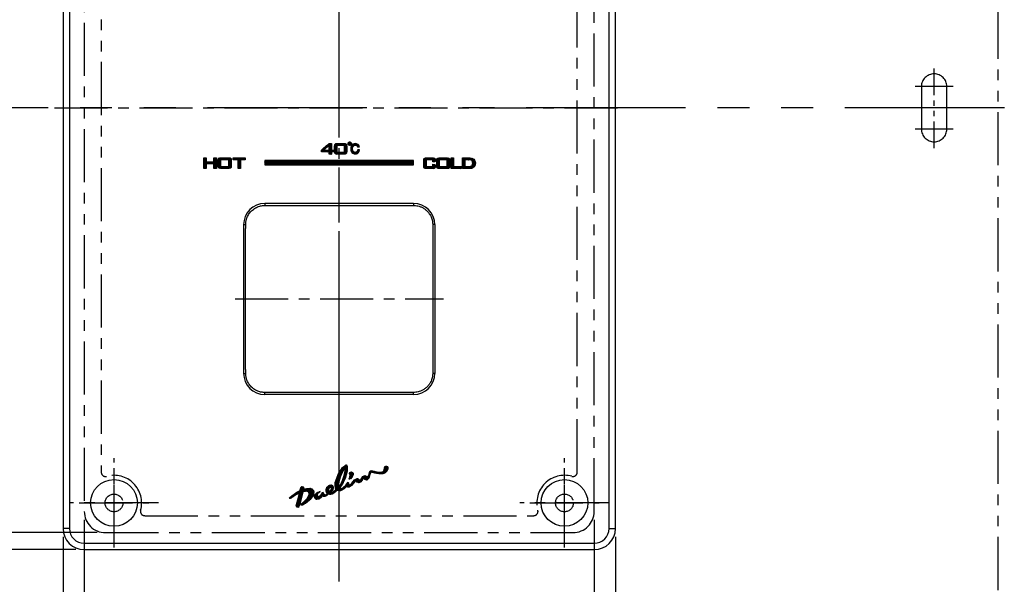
# Model space of a CAD drawing. Extents: x -4929 to -4335, y 1621 to 2041.
# Tile 3 of 8: x -4808 to -4692, y 1740 to 1807. Entities that reach past the tile are written whole.
import ezdxf

# ---------------------------------------------------------------- set-up
doc = ezdxf.new("R2010")
doc.units = 0
doc.header["$LTSCALE"] = 5
doc.header["$MEASUREMENT"] = 0
doc.linetypes.add('CENTER', pattern=[2, 1.25, -0.25, 0.25, -0.25])
doc.linetypes.add('PHANTOM', pattern=[2.5, 1.25, -0.25, 0.25, -0.25, 0.25, -0.25])
doc.layers.get('0').update_dxf_attribs({"color": 2, "linetype": 'CONTINUOUS'})
for name, color, linetype in [('CL', 1, 'CENTER'), ('D', 2, 'CONTINUOUS'), ('PH', 3, 'PHANTOM')]:
    doc.layers.add(name, color=color, linetype=linetype)
pattern_1 = [(45, (-6756.59423, 1791.323847), (-0.0220970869, 0.0220970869), []), (135, (-6756.59423, 1791.323847), (-0.0220970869, -0.0220970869), [])]

# ---------------------------------------------------------------- blocks, each defined once
blk = doc.blocks.new('A$C68261A34')
at = {"layer": 'D'}
for p, q in [((-30, -48.5), (-30, -93.95)), ((30, -48.5), (30, -93.95)), ((-28.5, -50), (-88.79, -50)), ((-32.5, -50.5), (-32.5, -106.3)), ((32.5, -50.5), (32.5, -106.3)), ((-31, -52), (-98.69, -52))]:
    blk.add_line(p, q, dxfattribs=at)
at = {"layer": 'PH', "ltscale": 3}
for p, q in [((0, -78.26), (0, 78.26)), ((78.26, 0), (-79.37, 0))]:
    blk.add_line(p, q, dxfattribs=at)
at = {"layer": 'PH'}
for p, q in [((77.5, 74.5), (77.5, -74.5)), ((-30, 47.5), (-30, -47.5)), ((30, -47.5), (30, 47.5)), ((-28, 42.89), (-28, -42.89)), ((28, -42.89), (28, 42.89)), ((72.25, 2.5), (67.75, 2.5)), ((68.5, 2.5), (68.5, -2.5)), ((71.5, -2.5), (71.5, 2.5)), ((72.25, -2.5), (67.75, -2.5)), ((-26.5, -51.75), (-26.5, -41.25)), ((26.5, -51.75), (26.5, -41.25)), ((-21.25, -46.5), (-31.75, -46.5)), ((31.75, -46.5), (21.25, -46.5)), ((-22.89, -48), (22.89, -48)), ((-27.5, -50), (27.5, -50))]:
    blk.add_line(p, q, dxfattribs=at)
at = {"layer": 'PH', "ltscale": 0.5}
blk.add_line((70, -4.75), (70, 4.75), dxfattribs=at)
at = {"layer": 'PH'}
for centre in [(-26.5, -46.5), (26.5, -46.5)]:
    blk.add_circle(centre, 1.05, dxfattribs=at)
for centre, radius, start, end in [((70, 2.5), 1.5, 0, 180), ((70, -2.5), 1.5, 180, 0), ((-27.5, -42.89), 0.5, 180, 285.466), ((-26.5, -46.5), 3.25, 344.534, 105.466), ((26.5, -46.5), 3.25, 74.534, 195.466), ((27.5, -42.89), 0.5, 254.534, 0), ((-22.89, -47.5), 0.5, 164.534, 270), ((22.89, -47.5), 0.5, 270, 15.466), ((-27.5, -47.5), 2.5, 180, 270), ((27.5, -47.5), 2.5, 270, 0)]:
    blk.add_arc(centre, radius, start, end, dxfattribs=at)

msp = doc.modelspace()

# ---------------------------------------------------------------- hatches: boundary and pattern name
at = {"layer": 'D', "ltscale": 0.6}
h = msp.add_hatch(dxfattribs=at)
h.set_pattern_fill('ANSI37', color=256, scale=0.25, style=0)
h.set_pattern_definition(pattern_1)
h.paths.add_polyline_path([(-4770.43, 1790.97), (-4769.54, 1790.97), (-4769.54, 1791.78), (-4770.43, 1791.78)], flags=16)
h.paths.add_polyline_path([(-4771.33, 1791.23), (-4771.33, 1791.78), (-4772, 1791.23)], flags=17)
h.paths.add_polyline_path([(-4768.91, 1792.09), (-4768.86, 1792.08), (-4768.82, 1792.04), (-4768.81, 1791.99), (-4768.82, 1791.94), (-4768.86, 1791.9), (-4768.91, 1791.89), (-4768.96, 1791.9), (-4769, 1791.94), (-4769.01, 1791.99), (-4769, 1792.04), (-4768.96, 1792.08)], flags=16)
h.paths.add_polyline_path([(-4768.91, 1792.19), (-4768.81, 1792.16), (-4768.74, 1792.09), (-4768.71, 1791.99), (-4768.74, 1791.89), (-4768.81, 1791.82), (-4768.91, 1791.79), (-4769.01, 1791.82), (-4769.08, 1791.89), (-4769.11, 1791.99), (-4769.08, 1792.09), (-4769.01, 1792.16)])
h.paths.add_polyline_path([(-4770.69, 1791.7), (-4770.68, 1791.8), (-4770.66, 1791.88), (-4770.63, 1791.93), (-4770.58, 1791.97), (-4770.5, 1791.99), (-4770.41, 1791.99), (-4769.56, 1791.99), (-4769.46, 1791.99), (-4769.38, 1791.97), (-4769.33, 1791.93), (-4769.3, 1791.88), (-4769.28, 1791.8), (-4769.27, 1791.7), (-4769.27, 1791.04), (-4769.28, 1790.94), (-4769.3, 1790.86), (-4769.33, 1790.81), (-4769.38, 1790.77), (-4769.46, 1790.75), (-4769.56, 1790.74), (-4770.41, 1790.74), (-4770.5, 1790.75), (-4770.58, 1790.77), (-4770.63, 1790.81), (-4770.66, 1790.86), (-4770.68, 1790.94), (-4770.69, 1791.04)])
h.paths.add_polyline_path([(-4771.33, 1790.74), (-4771.33, 1791.03), (-4772.25, 1791.03), (-4772.25, 1791.23), (-4771.34, 1791.99), (-4771.07, 1791.99), (-4771.07, 1791.23), (-4770.77, 1791.23), (-4770.77, 1791.03), (-4771.07, 1791.03), (-4771.07, 1790.74)])
h.paths.add_polyline_path([(-4767.97, 1791.24), (-4767.99, 1791.17), (-4768.01, 1791.1), (-4768.06, 1791.04), (-4768.11, 1790.99), (-4768.18, 1790.96), (-4768.25, 1790.95), (-4768.36, 1790.96), (-4768.44, 1791.01), (-4768.51, 1791.08), (-4768.56, 1791.17), (-4768.59, 1791.27), (-4768.6, 1791.38), (-4768.59, 1791.48), (-4768.56, 1791.58), (-4768.51, 1791.67), (-4768.44, 1791.74), (-4768.36, 1791.79), (-4768.25, 1791.8), (-4768.18, 1791.8), (-4768.12, 1791.78), (-4768.07, 1791.74), (-4768.02, 1791.7), (-4767.99, 1791.64), (-4767.97, 1791.58), (-4767.78, 1791.59), (-4767.8, 1791.69), (-4767.85, 1791.79), (-4767.93, 1791.87), (-4768.02, 1791.93), (-4768.13, 1791.97), (-4768.25, 1791.98), (-4768.41, 1791.96), (-4768.54, 1791.9), (-4768.65, 1791.8), (-4768.73, 1791.68), (-4768.78, 1791.53), (-4768.8, 1791.38), (-4768.78, 1791.22), (-4768.73, 1791.08), (-4768.65, 1790.95), (-4768.54, 1790.85), (-4768.41, 1790.79), (-4768.25, 1790.77), (-4768.13, 1790.79), (-4768.01, 1790.83), (-4767.92, 1790.91), (-4767.84, 1791), (-4767.8, 1791.11), (-4767.78, 1791.24)])
h = msp.add_hatch(dxfattribs=at)
h.set_pattern_fill('ANSI37', color=256, scale=0.25, style=0)
h.set_pattern_definition([(45, (-6756.038477, 1791.323847), (-0.0220970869, 0.0220970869), []), (135, (-6756.038477, 1791.323847), (-0.0220970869, -0.0220970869), [])])
h.paths.add_polyline_path([(-4784.1, 1789.3), (-4783.14, 1789.3), (-4783.14, 1790.09), (-4784.1, 1790.09)], flags=16)
h.paths.add_polyline_path([(-4781.77, 1790.09), (-4781.77, 1789.07), (-4782.06, 1789.07), (-4782.06, 1790.09), (-4782.64, 1790.09), (-4782.64, 1790.32), (-4781.2, 1790.32), (-4781.2, 1790.09)])
h.paths.add_polyline_path([(-4784.39, 1790.02), (-4784.38, 1790.12), (-4784.36, 1790.2), (-4784.32, 1790.26), (-4784.27, 1790.29), (-4784.19, 1790.31), (-4784.08, 1790.32), (-4783.16, 1790.32), (-4783.05, 1790.31), (-4782.97, 1790.29), (-4782.91, 1790.26), (-4782.88, 1790.2), (-4782.86, 1790.12), (-4782.85, 1790.02), (-4782.85, 1789.36), (-4782.86, 1789.26), (-4782.88, 1789.18), (-4782.91, 1789.13), (-4782.97, 1789.1), (-4783.05, 1789.08), (-4783.16, 1789.07), (-4784.08, 1789.07), (-4784.19, 1789.08), (-4784.27, 1789.1), (-4784.32, 1789.13), (-4784.36, 1789.18), (-4784.38, 1789.26), (-4784.39, 1789.36)])
h.paths.add_polyline_path([(-4786.09, 1789.07), (-4786.09, 1790.32), (-4785.79, 1790.32), (-4785.79, 1789.83), (-4784.89, 1789.83), (-4784.89, 1790.32), (-4784.59, 1790.32), (-4784.59, 1789.07), (-4784.89, 1789.07), (-4784.89, 1789.61), (-4785.79, 1789.61), (-4785.79, 1789.07)])
h = msp.add_hatch(dxfattribs=at)
h.set_pattern_fill('ANSI37', color=256, scale=0.75, style=0)
h.set_pattern_definition([(45, (-6756.59423, 1791.32385), (-0.0662912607, 0.0662912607), []), (135, (-6756.59423, 1791.32385), (-0.0662912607, -0.0662912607), [])])
h.paths.add_polyline_path([(-4778.91, 1789.48), (-4761.41, 1789.48), (-4761.41, 1789.98), (-4778.91, 1789.98)])
h = msp.add_hatch(dxfattribs=at)
h.set_pattern_fill('ANSI37', color=256, scale=0.25, style=0)
h.set_pattern_definition([(45, (-6757.794722, 1791.323847), (-0.0220970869, 0.0220970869), []), (135, (-6757.794722, 1791.323847), (-0.0220970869, -0.0220970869), [])])
h.paths.add_polyline_path([(-4758.38, 1789.28), (-4757.43, 1789.28), (-4757.43, 1790.08), (-4758.38, 1790.08)], flags=16)
h.paths.add_polyline_path([(-4755.65, 1789.05), (-4755.65, 1790.3), (-4754.85, 1790.3), (-4754.64, 1790.28), (-4754.46, 1790.23), (-4754.32, 1790.14), (-4754.22, 1790.02), (-4754.15, 1789.86), (-4754.13, 1789.68), (-4754.14, 1789.57), (-4754.17, 1789.46), (-4754.21, 1789.37), (-4754.26, 1789.28), (-4754.33, 1789.21), (-4754.41, 1789.15), (-4754.47, 1789.12), (-4754.54, 1789.09), (-4754.61, 1789.07), (-4754.7, 1789.06), (-4754.8, 1789.05), (-4754.92, 1789.05)])
h.paths.add_polyline_path([(-4755.36, 1789.28), (-4754.99, 1789.28), (-4754.8, 1789.29), (-4754.66, 1789.33), (-4754.56, 1789.38), (-4754.49, 1789.45), (-4754.45, 1789.56), (-4754.43, 1789.69), (-4754.45, 1789.8), (-4754.48, 1789.9), (-4754.54, 1789.98), (-4754.62, 1790.03), (-4754.72, 1790.06), (-4754.85, 1790.08), (-4755.36, 1790.08)], flags=16)
h.paths.add_polyline_path([(-4756.99, 1789.05), (-4756.99, 1790.3), (-4756.7, 1790.3), (-4756.7, 1789.28), (-4755.76, 1789.28), (-4755.76, 1789.05)])
h.paths.add_polyline_path([(-4758.68, 1790), (-4758.67, 1790.1), (-4758.65, 1790.18), (-4758.61, 1790.24), (-4758.56, 1790.27), (-4758.47, 1790.29), (-4758.37, 1790.3), (-4757.45, 1790.3), (-4757.34, 1790.29), (-4757.26, 1790.27), (-4757.2, 1790.24), (-4757.16, 1790.18), (-4757.14, 1790.1), (-4757.14, 1790), (-4757.14, 1789.34), (-4757.14, 1789.24), (-4757.16, 1789.16), (-4757.2, 1789.11), (-4757.26, 1789.08), (-4757.34, 1789.06), (-4757.45, 1789.05), (-4758.37, 1789.05), (-4758.47, 1789.06), (-4758.56, 1789.08), (-4758.61, 1789.11), (-4758.65, 1789.16), (-4758.67, 1789.24), (-4758.68, 1789.34)])
h.paths.add_polyline_path([(-4759.13, 1790.08), (-4759.91, 1790.08), (-4759.91, 1789.28), (-4759.13, 1789.28), (-4759.13, 1789.55), (-4758.84, 1789.49), (-4758.84, 1789.34), (-4758.85, 1789.24), (-4758.87, 1789.16), (-4758.9, 1789.11), (-4758.96, 1789.08), (-4759.04, 1789.06), (-4759.15, 1789.05), (-4759.9, 1789.05), (-4760, 1789.06), (-4760.09, 1789.08), (-4760.14, 1789.11), (-4760.18, 1789.16), (-4760.2, 1789.24), (-4760.21, 1789.34), (-4760.21, 1790), (-4760.2, 1790.1), (-4760.18, 1790.18), (-4760.14, 1790.24), (-4760.09, 1790.27), (-4760, 1790.29), (-4759.9, 1790.3), (-4759.15, 1790.3), (-4759.04, 1790.29), (-4758.96, 1790.27), (-4758.9, 1790.24), (-4758.87, 1790.18), (-4758.85, 1790.1), (-4758.84, 1790), (-4758.84, 1789.88), (-4759.13, 1789.84)])
h = msp.add_hatch(dxfattribs=at)
h.set_pattern_fill('ANSI37', color=256, scale=0.25, style=0)
h.set_pattern_definition(pattern_1)
h.paths.add_polyline_path([(-4768.7, 1753.34), (-4768.59, 1753.29), (-4768.52, 1753.19), (-4768.5, 1753.02), (-4768.62, 1752.77), (-4768.83, 1752.54), (-4768.99, 1752.48), (-4768.99, 1752.57), (-4768.91, 1752.75), (-4768.88, 1752.99), (-4768.9, 1753.05), (-4768.93, 1753.12), (-4768.94, 1753.18), (-4768.9, 1753.28), (-4768.81, 1753.33)], flags=17)
h.paths.add_polyline_path([(-4769.5, 1753.71), (-4769.48, 1753.55), (-4769.54, 1753.17), (-4769.68, 1752.66), (-4769.86, 1752.16), (-4770.04, 1751.81), (-4770.17, 1751.69), (-4770.21, 1751.85), (-4770.16, 1752.23), (-4770.01, 1752.76), (-4769.81, 1753.26), (-4769.62, 1753.59)], flags=16)
h.paths.add_polyline_path([(-4771.15, 1751.56), (-4771.1, 1751.54), (-4771.08, 1751.48), (-4771.08, 1751.38), (-4771.13, 1751.25), (-4771.23, 1751.12), (-4771.31, 1751.07), (-4771.37, 1751.1), (-4771.4, 1751.17), (-4771.38, 1751.3), (-4771.32, 1751.45), (-4771.23, 1751.54)], flags=16)
h.paths.add_polyline_path([(-4772.47, 1751.02), (-4772.38, 1751.03), (-4772.39, 1751.03), (-4772.47, 1750.99), (-4772.65, 1750.84), (-4772.76, 1750.64), (-4772.76, 1750.49), (-4772.75, 1750.46), (-4772.72, 1750.44), (-4772.67, 1750.43), (-4772.45, 1750.52), (-4772.25, 1750.73), (-4772.1, 1750.96), (-4772.05, 1750.86), (-4771.93, 1750.72), (-4771.77, 1750.64), (-4771.66, 1750.67), (-4771.6, 1750.76), (-4771.56, 1750.83), (-4771.64, 1750.93), (-4771.69, 1751.1), (-4771.7, 1751.27), (-4771.66, 1751.41), (-4771.6, 1751.54), (-4771.51, 1751.65), (-4771.39, 1751.74), (-4771.24, 1751.8), (-4771.08, 1751.81), (-4770.94, 1751.74), (-4770.87, 1751.61), (-4770.87, 1751.44), (-4770.92, 1751.28), (-4771, 1751.15), (-4771.13, 1750.99), (-4770.9, 1751.01), (-4770.69, 1751.13), (-4770.53, 1751.28), (-4770.6, 1751.47), (-4770.64, 1751.74), (-4770.61, 1752.11), (-4770.28, 1753.05), (-4769.78, 1753.87), (-4769.35, 1754.19), (-4769.21, 1753.97), (-4769.23, 1753.42), (-4769.46, 1752.58), (-4769.68, 1752.09), (-4769.92, 1751.7), (-4770.1, 1751.47), (-4769.78, 1751.41), (-4769.38, 1751.78), (-4769.11, 1752.13), (-4769.07, 1752.02), (-4769.02, 1751.88), (-4768.9, 1751.8), (-4768.68, 1752.01), (-4768.35, 1752.41), (-4768.01, 1752.58), (-4767.87, 1752.51), (-4767.8, 1752.42), (-4767.71, 1752.37), (-4767.57, 1752.51), (-4767.37, 1752.79), (-4767.15, 1752.92), (-4767.04, 1752.87), (-4766.93, 1752.81), (-4766.77, 1752.77), (-4766.66, 1752.94), (-4766.59, 1753.28), (-4766.5, 1753.49), (-4766.3, 1753.48), (-4766.06, 1753.42), (-4765.79, 1753.35), (-4765.61, 1753.32), (-4765.43, 1753.31), (-4765.28, 1753.3), (-4765.11, 1753.33), (-4764.94, 1753.43), (-4764.86, 1753.6), (-4764.83, 1753.84), (-4764.77, 1753.99), (-4764.63, 1754.03), (-4764.52, 1753.99), (-4764.44, 1753.87), (-4764.43, 1753.68), (-4764.53, 1753.43), (-4764.69, 1753.28), (-4764.83, 1753.2), (-4765.01, 1753.14), (-4765.23, 1753.13), (-4765.48, 1753.14), (-4765.86, 1753.2), (-4766.2, 1753.28), (-4766.43, 1753.31), (-4766.56, 1753.05), (-4766.67, 1752.6), (-4766.89, 1752.38), (-4767.09, 1752.46), (-4767.18, 1752.57), (-4767.27, 1752.62), (-4767.4, 1752.47), (-4767.6, 1752.2), (-4767.83, 1752.06), (-4768.02, 1752.16), (-4768.14, 1752.28), (-4768.25, 1752.28), (-4768.47, 1752.03), (-4768.72, 1751.75), (-4768.97, 1751.57), (-4769.13, 1751.55), (-4769.22, 1751.61), (-4769.26, 1751.66), (-4769.56, 1751.35), (-4770.01, 1751.11), (-4770.42, 1751.17), (-4770.59, 1750.99), (-4770.79, 1750.85), (-4770.99, 1750.75), (-4771.15, 1750.71), (-4771.3, 1750.71), (-4771.44, 1750.74), (-4771.56, 1750.62), (-4771.74, 1750.49), (-4771.92, 1750.44), (-4772.03, 1750.48), (-4772.12, 1750.52), (-4772.17, 1750.55), (-4772.32, 1750.32), (-4772.55, 1750.15), (-4772.81, 1750.12), (-4773, 1750.22), (-4773.06, 1750.38), (-4773.06, 1750.52), (-4772.95, 1750.74), (-4772.73, 1750.93)])
h.paths.add_polyline_path([(-4774.74, 1751.17), (-4774.73, 1751.23), (-4774.7, 1751.36), (-4774.67, 1751.49), (-4774.66, 1751.52), (-4774.64, 1751.57), (-4774.6, 1751.6), (-4774.51, 1751.61), (-4774.42, 1751.59), (-4774.36, 1751.57), (-4774.34, 1751.51), (-4774.36, 1751.4), (-4774.38, 1751.3), (-4774.09, 1751.37), (-4773.81, 1751.41), (-4773.57, 1751.42), (-4773.32, 1751.33), (-4773.19, 1751.16), (-4773.14, 1750.97), (-4773.16, 1750.79), (-4773.22, 1750.61), (-4773.33, 1750.41), (-4773.57, 1750.11), (-4773.98, 1749.74), (-4774.48, 1749.44), (-4774.61, 1749.43), (-4774.65, 1749.49), (-4774.58, 1749.6), (-4774.23, 1749.89), (-4773.88, 1750.27), (-4773.69, 1750.68), (-4773.69, 1750.84), (-4773.78, 1751), (-4774, 1751.07), (-4774.15, 1751.06), (-4774.28, 1751.04), (-4774.44, 1751.01), (-4774.55, 1750.51), (-4774.76, 1749.71), (-4774.89, 1749.27), (-4774.93, 1749.22), (-4774.99, 1749.2), (-4775.06, 1749.19), (-4775.13, 1749.21), (-4775.19, 1749.26), (-4775.21, 1749.34), (-4775.1, 1749.78), (-4774.9, 1750.51), (-4774.82, 1750.89), (-4775.36, 1750.57), (-4775.76, 1750.29), (-4775.97, 1750.22), (-4775.99, 1750.28), (-4775.91, 1750.38), (-4775.72, 1750.54), (-4775.44, 1750.74), (-4775.13, 1750.96)])

# ---------------------------------------------------------------- linework, layer by layer
at = {"color": 7, "linetype": 'Continuous'}
for p, q in [((-4802.65, 1846.7), (-4802.65, 1746.7)), ((-4801.9, 1846.7), (-4801.9, 1746.7)), ((-4738.4, 1746.7), (-4738.4, 1846.7)), ((-4737.65, 1746.7), (-4737.65, 1846.7)), ((-4761.4, 1784.95), (-4778.9, 1784.95)), ((-4778.9, 1784.95), (-4778.9, 1784.71)), ((-4761.4, 1784.95), (-4761.4, 1784.71)), ((-4781.4, 1782.45), (-4781.15, 1782.45)), ((-4781.4, 1782.45), (-4781.4, 1764.95)), ((-4758.9, 1782.45), (-4759.15, 1782.45)), ((-4758.9, 1782.45), (-4758.9, 1764.95)), ((-4781.4, 1764.95), (-4781.15, 1764.95)), ((-4758.9, 1764.95), (-4759.15, 1764.95)), ((-4778.9, 1762.45), (-4778.9, 1762.7)), ((-4761.4, 1762.45), (-4778.9, 1762.45)), ((-4761.4, 1762.45), (-4761.4, 1762.7)), ((-4801.9, 1746.7), (-4802.65, 1746.7)), ((-4738.4, 1746.7), (-4737.65, 1746.7)), ((-4800.15, 1744.95), (-4800.15, 1744.2)), ((-4800.15, 1744.95), (-4740.15, 1744.95)), ((-4740.15, 1744.95), (-4740.15, 1744.2)), ((-4800.15, 1744.2), (-4740.15, 1744.2))]:
    msp.add_line(p, q, dxfattribs=at)
for centre in [(-4796.65, 1749.7), (-4743.65, 1749.7)]:
    msp.add_circle(centre, 2.75, dxfattribs=at)
for centre, radius, start, end in [((-4778.9, 1782.45), 2.5, 90, 180), ((-4761.4, 1782.45), 2.5, 360, 90), ((-4778.9, 1764.95), 2.5, 180, 270), ((-4761.4, 1764.95), 2.5, 270, 360), ((-4800.15, 1746.7), 2.5, 180, 270), ((-4800.15, 1746.7), 1.75, 180, 270), ((-4740.15, 1746.7), 1.75, 270, 0), ((-4740.15, 1746.7), 2.5, 270, 0)]:
    msp.add_arc(centre, radius, start, end, dxfattribs=at)
for points in [[(-4781.15, 1782.45), (-4781.15, 1782.58), (-4781.14, 1782.72), (-4781.11, 1782.88), (-4781.08, 1783.05), (-4781.02, 1783.23), (-4780.93, 1783.42), (-4780.82, 1783.63), (-4780.67, 1783.85), (-4780.48, 1784.06), (-4780.25, 1784.25), (-4780.01, 1784.42), (-4779.75, 1784.54), (-4779.51, 1784.62), (-4779.29, 1784.67), (-4779.09, 1784.7), (-4778.9, 1784.71)], [(-4778.9, 1784.71), (-4778.69, 1784.71), (-4778.49, 1784.71), (-4778.3, 1784.71), (-4778.1, 1784.71), (-4777.89, 1784.71), (-4777.65, 1784.71), (-4777.4, 1784.71), (-4777.11, 1784.71), (-4776.81, 1784.71), (-4776.47, 1784.71), (-4776.1, 1784.71), (-4775.7, 1784.71), (-4775.33, 1784.71), (-4774.99, 1784.71), (-4774.7, 1784.71), (-4774.43, 1784.71), (-4774.2, 1784.71), (-4773.97, 1784.71), (-4773.73, 1784.71), (-4773.46, 1784.71), (-4773.16, 1784.71), (-4772.83, 1784.71), (-4772.48, 1784.71), (-4772.15, 1784.71), (-4771.84, 1784.71), (-4771.56, 1784.71), (-4771.32, 1784.71), (-4771.1, 1784.71), (-4770.91, 1784.71), (-4770.74, 1784.71), (-4770.58, 1784.71), (-4770.43, 1784.71), (-4770.29, 1784.71), (-4770.15, 1784.71)], [(-4770.15, 1784.71), (-4769.95, 1784.71), (-4769.73, 1784.71), (-4769.49, 1784.71), (-4769.23, 1784.71), (-4768.95, 1784.71), (-4768.65, 1784.71), (-4768.31, 1784.71), (-4767.95, 1784.71), (-4767.55, 1784.71), (-4767.11, 1784.71), (-4766.63, 1784.71), (-4766.1, 1784.71), (-4765.52, 1784.71), (-4764.9, 1784.71), (-4764.27, 1784.71), (-4763.68, 1784.71), (-4763.15, 1784.71), (-4762.67, 1784.71), (-4762.25, 1784.71), (-4761.84, 1784.71), (-4761.4, 1784.71)], [(-4761.4, 1784.71), (-4761.16, 1784.69), (-4760.89, 1784.65), (-4760.6, 1784.56), (-4760.29, 1784.41), (-4759.98, 1784.2), (-4759.71, 1783.94), (-4759.5, 1783.66), (-4759.35, 1783.38), (-4759.25, 1783.12), (-4759.19, 1782.88), (-4759.16, 1782.66), (-4759.15, 1782.45)], [(-4781.15, 1764.95), (-4781.15, 1765.03), (-4781.15, 1765.12), (-4781.15, 1765.21), (-4781.15, 1765.31), (-4781.16, 1765.42), (-4781.16, 1765.53), (-4781.16, 1765.66), (-4781.16, 1765.81), (-4781.16, 1765.96), (-4781.16, 1766.14), (-4781.16, 1766.33), (-4781.16, 1766.55), (-4781.16, 1766.8), (-4781.16, 1767.09), (-4781.16, 1767.4), (-4781.16, 1767.74), (-4781.16, 1768.11), (-4781.16, 1768.51), (-4781.16, 1768.95), (-4781.16, 1769.43), (-4781.16, 1769.92), (-4781.16, 1770.35), (-4781.16, 1770.73), (-4781.16, 1771.06), (-4781.16, 1771.37), (-4781.16, 1771.64), (-4781.16, 1771.9), (-4781.16, 1772.15), (-4781.16, 1772.39), (-4781.16, 1772.63), (-4781.16, 1772.86), (-4781.16, 1773.06), (-4781.16, 1773.24), (-4781.16, 1773.39), (-4781.16, 1773.53), (-4781.16, 1773.66), (-4781.16, 1773.79), (-4781.16, 1773.93), (-4781.16, 1774.07), (-4781.16, 1774.24), (-4781.16, 1774.42), (-4781.16, 1774.63), (-4781.16, 1774.87), (-4781.16, 1775.11), (-4781.16, 1775.35), (-4781.16, 1775.6), (-4781.16, 1775.86), (-4781.16, 1776.14), (-4781.16, 1776.45), (-4781.16, 1776.79), (-4781.16, 1777.16), (-4781.16, 1777.57), (-4781.16, 1778.03), (-4781.16, 1778.52), (-4781.16, 1779.01), (-4781.16, 1779.45), (-4781.16, 1779.84), (-4781.16, 1780.19), (-4781.16, 1780.49), (-4781.16, 1780.77), (-4781.16, 1781.01), (-4781.16, 1781.23), (-4781.16, 1781.41), (-4781.16, 1781.58), (-4781.16, 1781.73), (-4781.16, 1781.87), (-4781.16, 1781.99), (-4781.15, 1782.1), (-4781.15, 1782.2), (-4781.15, 1782.29), (-4781.15, 1782.38), (-4781.15, 1782.45)], [(-4759.15, 1782.45), (-4759.15, 1781.97), (-4759.15, 1781.43), (-4759.15, 1780.82), (-4759.15, 1780.15), (-4759.15, 1779.5), (-4759.15, 1778.89), (-4759.15, 1778.36), (-4759.15, 1777.88), (-4759.15, 1777.46), (-4759.15, 1777.07), (-4759.15, 1776.72), (-4759.15, 1776.41), (-4759.15, 1776.12), (-4759.15, 1775.86), (-4759.15, 1775.62), (-4759.15, 1775.38), (-4759.15, 1775.14), (-4759.15, 1774.91), (-4759.15, 1774.67), (-4759.15, 1774.46), (-4759.15, 1774.26), (-4759.15, 1774.09), (-4759.15, 1773.95), (-4759.15, 1773.81), (-4759.15, 1773.68), (-4759.15, 1773.55), (-4759.15, 1773.41), (-4759.15, 1773.25), (-4759.15, 1773.08), (-4759.15, 1772.87), (-4759.15, 1772.65), (-4759.15, 1772.42), (-4759.15, 1772.18), (-4759.15, 1771.94), (-4759.15, 1771.71), (-4759.15, 1771.46), (-4759.15, 1771.19), (-4759.15, 1770.9), (-4759.15, 1770.58), (-4759.15, 1770.23), (-4759.15, 1769.85), (-4759.15, 1769.44), (-4759.15, 1768.99), (-4759.15, 1768.5), (-4759.15, 1767.95), (-4759.15, 1767.35), (-4759.15, 1766.68), (-4759.15, 1766.03), (-4759.15, 1765.46), (-4759.15, 1764.95)], [(-4778.9, 1762.7), (-4779.09, 1762.71), (-4779.29, 1762.73), (-4779.5, 1762.78), (-4779.74, 1762.86), (-4779.99, 1762.98), (-4780.24, 1763.14), (-4780.47, 1763.33), (-4780.66, 1763.55), (-4780.82, 1763.77), (-4780.93, 1763.98), (-4781.02, 1764.17), (-4781.07, 1764.36), (-4781.11, 1764.53), (-4781.14, 1764.69), (-4781.15, 1764.83), (-4781.15, 1764.95)], [(-4759.15, 1764.95), (-4759.16, 1764.75), (-4759.19, 1764.53), (-4759.25, 1764.3), (-4759.34, 1764.04), (-4759.48, 1763.77), (-4759.68, 1763.5), (-4759.95, 1763.23), (-4760.26, 1763.01), (-4760.58, 1762.86), (-4760.88, 1762.76), (-4761.15, 1762.72), (-4761.4, 1762.7)], [(-4770.15, 1762.7), (-4770.29, 1762.7), (-4770.43, 1762.7), (-4770.58, 1762.7), (-4770.74, 1762.7), (-4770.92, 1762.7), (-4771.11, 1762.7), (-4771.32, 1762.7), (-4771.54, 1762.7), (-4771.79, 1762.7), (-4772.06, 1762.7), (-4772.36, 1762.7), (-4772.68, 1762.7), (-4773.02, 1762.7), (-4773.35, 1762.7), (-4773.64, 1762.7), (-4773.89, 1762.7), (-4774.12, 1762.7), (-4774.35, 1762.7), (-4774.6, 1762.7), (-4774.89, 1762.7), (-4775.2, 1762.7), (-4775.55, 1762.7), (-4775.92, 1762.7), (-4776.32, 1762.7), (-4776.71, 1762.7), (-4777.05, 1762.7), (-4777.36, 1762.7), (-4777.64, 1762.7), (-4777.88, 1762.7), (-4778.1, 1762.7), (-4778.31, 1762.7), (-4778.5, 1762.7), (-4778.69, 1762.7), (-4778.9, 1762.7)], [(-4761.4, 1762.7), (-4761.84, 1762.7), (-4762.25, 1762.7), (-4762.67, 1762.7), (-4763.13, 1762.7), (-4763.64, 1762.7), (-4764.2, 1762.7), (-4764.81, 1762.7), (-4765.45, 1762.7), (-4766.07, 1762.7), (-4766.63, 1762.7), (-4767.13, 1762.7), (-4767.57, 1762.7), (-4767.98, 1762.7), (-4768.34, 1762.7), (-4768.67, 1762.7), (-4768.97, 1762.7), (-4769.25, 1762.7), (-4769.5, 1762.7), (-4769.74, 1762.7), (-4769.95, 1762.7), (-4770.15, 1762.7)]]:
    msp.add_spline(points, degree=3, dxfattribs=at)
at = {"layer": 'CL', "color": 1}
for p, q in [((-4770.15, 1742.7), (-4770.15, 1982.21)), ((-4796.65, 1745.62), (-4796.65, 1753.79)), ((-4743.65, 1745.62), (-4743.65, 1753.79)), ((-4800.74, 1749.7), (-4792.57, 1749.7)), ((-4747.74, 1749.7), (-4739.57, 1749.7))]:
    msp.add_line(p, q, dxfattribs=at)
at = {"layer": 'CL'}
for p, q in [((-4803.65, 1796.2), (-4737.4, 1796.2)), ((-4782.4, 1773.7), (-4757.9, 1773.7))]:
    msp.add_line(p, q, dxfattribs=at)
at = {"layer": 'D'}
for points in [[(-4771.33, 1790.74), (-4771.33, 1791.03), (-4772.25, 1791.03), (-4772.25, 1791.23), (-4771.34, 1791.99), (-4771.07, 1791.99), (-4771.07, 1791.23), (-4770.77, 1791.23), (-4770.77, 1791.03), (-4771.07, 1791.03), (-4771.07, 1790.74)], [(-4771.33, 1791.23), (-4771.33, 1791.78), (-4772, 1791.23)], [(-4770.69, 1791.7), (-4770.68, 1791.8), (-4770.66, 1791.88), (-4770.63, 1791.93), (-4770.58, 1791.97), (-4770.5, 1791.99), (-4770.41, 1791.99), (-4769.56, 1791.99), (-4769.46, 1791.99), (-4769.38, 1791.97), (-4769.33, 1791.93), (-4769.3, 1791.88), (-4769.28, 1791.8), (-4769.27, 1791.7), (-4769.27, 1791.04), (-4769.28, 1790.94), (-4769.3, 1790.86), (-4769.33, 1790.81), (-4769.38, 1790.77), (-4769.46, 1790.75), (-4769.56, 1790.74), (-4770.41, 1790.74), (-4770.5, 1790.75), (-4770.58, 1790.77), (-4770.63, 1790.81), (-4770.66, 1790.86), (-4770.68, 1790.94), (-4770.69, 1791.04)], [(-4770.43, 1790.97), (-4769.54, 1790.97), (-4769.54, 1791.78), (-4770.43, 1791.78)], [(-4768.91, 1792.19), (-4768.81, 1792.16), (-4768.74, 1792.09), (-4768.71, 1791.99), (-4768.74, 1791.89), (-4768.81, 1791.82), (-4768.91, 1791.79), (-4769.01, 1791.82), (-4769.08, 1791.89), (-4769.11, 1791.99), (-4769.08, 1792.09), (-4769.01, 1792.16)], [(-4768.91, 1792.09), (-4768.86, 1792.08), (-4768.82, 1792.04), (-4768.81, 1791.99), (-4768.82, 1791.94), (-4768.86, 1791.9), (-4768.91, 1791.89), (-4768.96, 1791.9), (-4769, 1791.94), (-4769.01, 1791.99), (-4769, 1792.04), (-4768.96, 1792.08)], [(-4767.97, 1791.24), (-4767.99, 1791.17), (-4768.01, 1791.1), (-4768.06, 1791.04), (-4768.11, 1790.99), (-4768.18, 1790.96), (-4768.25, 1790.95), (-4768.36, 1790.96), (-4768.44, 1791.01), (-4768.51, 1791.08), (-4768.56, 1791.17), (-4768.59, 1791.27), (-4768.6, 1791.38), (-4768.59, 1791.48), (-4768.56, 1791.58), (-4768.51, 1791.67), (-4768.44, 1791.74), (-4768.36, 1791.79), (-4768.25, 1791.8), (-4768.18, 1791.8), (-4768.12, 1791.78), (-4768.07, 1791.74), (-4768.02, 1791.7), (-4767.99, 1791.64), (-4767.97, 1791.58), (-4767.78, 1791.59), (-4767.8, 1791.69), (-4767.85, 1791.79), (-4767.93, 1791.87), (-4768.02, 1791.93), (-4768.13, 1791.97), (-4768.25, 1791.98), (-4768.41, 1791.96), (-4768.54, 1791.9), (-4768.65, 1791.8), (-4768.73, 1791.68), (-4768.78, 1791.53), (-4768.8, 1791.38), (-4768.78, 1791.22), (-4768.73, 1791.08), (-4768.65, 1790.95), (-4768.54, 1790.85), (-4768.41, 1790.79), (-4768.25, 1790.77), (-4768.13, 1790.79), (-4768.01, 1790.83), (-4767.92, 1790.91), (-4767.84, 1791), (-4767.8, 1791.11), (-4767.78, 1791.24)], [(-4786.09, 1789.07), (-4786.09, 1790.32), (-4785.79, 1790.32), (-4785.79, 1789.83), (-4784.89, 1789.83), (-4784.89, 1790.32), (-4784.59, 1790.32), (-4784.59, 1789.07), (-4784.89, 1789.07), (-4784.89, 1789.61), (-4785.79, 1789.61), (-4785.79, 1789.07)], [(-4784.39, 1790.02), (-4784.38, 1790.12), (-4784.36, 1790.2), (-4784.32, 1790.26), (-4784.27, 1790.29), (-4784.19, 1790.31), (-4784.08, 1790.32), (-4783.16, 1790.32), (-4783.05, 1790.31), (-4782.97, 1790.29), (-4782.91, 1790.26), (-4782.88, 1790.2), (-4782.86, 1790.12), (-4782.85, 1790.02), (-4782.85, 1789.36), (-4782.86, 1789.26), (-4782.88, 1789.18), (-4782.91, 1789.13), (-4782.97, 1789.1), (-4783.05, 1789.08), (-4783.16, 1789.07), (-4784.08, 1789.07), (-4784.19, 1789.08), (-4784.27, 1789.1), (-4784.32, 1789.13), (-4784.36, 1789.18), (-4784.38, 1789.26), (-4784.39, 1789.36)], [(-4784.1, 1789.3), (-4783.14, 1789.3), (-4783.14, 1790.09), (-4784.1, 1790.09)], [(-4781.77, 1790.09), (-4781.77, 1789.07), (-4782.06, 1789.07), (-4782.06, 1790.09), (-4782.64, 1790.09), (-4782.64, 1790.32), (-4781.2, 1790.32), (-4781.2, 1790.09)], [(-4759.13, 1790.08), (-4759.91, 1790.08), (-4759.91, 1789.28), (-4759.13, 1789.28), (-4759.13, 1789.55), (-4758.84, 1789.49), (-4758.84, 1789.34), (-4758.85, 1789.24), (-4758.87, 1789.16), (-4758.9, 1789.11), (-4758.96, 1789.08), (-4759.04, 1789.06), (-4759.15, 1789.05), (-4759.9, 1789.05), (-4760, 1789.06), (-4760.09, 1789.08), (-4760.14, 1789.11), (-4760.18, 1789.16), (-4760.2, 1789.24), (-4760.21, 1789.34), (-4760.21, 1790), (-4760.2, 1790.1), (-4760.18, 1790.18), (-4760.14, 1790.24), (-4760.09, 1790.27), (-4760, 1790.29), (-4759.9, 1790.3), (-4759.15, 1790.3), (-4759.04, 1790.29), (-4758.96, 1790.27), (-4758.9, 1790.24), (-4758.87, 1790.18), (-4758.85, 1790.1), (-4758.84, 1790), (-4758.84, 1789.88), (-4759.13, 1789.84)], [(-4758.68, 1790), (-4758.67, 1790.1), (-4758.65, 1790.18), (-4758.61, 1790.24), (-4758.56, 1790.27), (-4758.47, 1790.29), (-4758.37, 1790.3), (-4757.45, 1790.3), (-4757.34, 1790.29), (-4757.26, 1790.27), (-4757.2, 1790.24), (-4757.16, 1790.18), (-4757.14, 1790.1), (-4757.14, 1790), (-4757.14, 1789.34), (-4757.14, 1789.24), (-4757.16, 1789.16), (-4757.2, 1789.11), (-4757.26, 1789.08), (-4757.34, 1789.06), (-4757.45, 1789.05), (-4758.37, 1789.05), (-4758.47, 1789.06), (-4758.56, 1789.08), (-4758.61, 1789.11), (-4758.65, 1789.16), (-4758.67, 1789.24), (-4758.68, 1789.34)], [(-4758.38, 1789.28), (-4757.43, 1789.28), (-4757.43, 1790.08), (-4758.38, 1790.08)], [(-4756.99, 1789.05), (-4756.99, 1790.3), (-4756.7, 1790.3), (-4756.7, 1789.28), (-4755.76, 1789.28), (-4755.76, 1789.05)], [(-4755.65, 1789.05), (-4755.65, 1790.3), (-4754.85, 1790.3), (-4754.64, 1790.28), (-4754.46, 1790.23), (-4754.32, 1790.14), (-4754.22, 1790.02), (-4754.15, 1789.86), (-4754.13, 1789.68), (-4754.14, 1789.57), (-4754.17, 1789.46), (-4754.21, 1789.37), (-4754.26, 1789.28), (-4754.33, 1789.21), (-4754.41, 1789.15), (-4754.47, 1789.12), (-4754.54, 1789.09), (-4754.61, 1789.07), (-4754.7, 1789.06), (-4754.8, 1789.05), (-4754.92, 1789.05)], [(-4755.36, 1789.28), (-4754.99, 1789.28), (-4754.8, 1789.29), (-4754.66, 1789.33), (-4754.56, 1789.38), (-4754.49, 1789.45), (-4754.45, 1789.56), (-4754.43, 1789.69), (-4754.45, 1789.8), (-4754.48, 1789.9), (-4754.54, 1789.98), (-4754.62, 1790.03), (-4754.72, 1790.06), (-4754.85, 1790.08), (-4755.36, 1790.08)], [(-4772.47, 1751.02), (-4772.38, 1751.03), (-4772.39, 1751.03), (-4772.47, 1750.99), (-4772.65, 1750.84), (-4772.76, 1750.64), (-4772.76, 1750.49), (-4772.75, 1750.46), (-4772.72, 1750.44), (-4772.67, 1750.43), (-4772.45, 1750.52), (-4772.25, 1750.73), (-4772.1, 1750.96), (-4772.05, 1750.86), (-4771.93, 1750.72), (-4771.77, 1750.64), (-4771.66, 1750.67), (-4771.6, 1750.76), (-4771.56, 1750.83), (-4771.64, 1750.93), (-4771.69, 1751.1), (-4771.7, 1751.27), (-4771.66, 1751.41), (-4771.6, 1751.54), (-4771.51, 1751.65), (-4771.39, 1751.74), (-4771.24, 1751.8), (-4771.08, 1751.81), (-4770.94, 1751.74), (-4770.87, 1751.61), (-4770.87, 1751.44), (-4770.92, 1751.28), (-4771, 1751.15), (-4771.13, 1750.99), (-4770.9, 1751.01), (-4770.69, 1751.13), (-4770.53, 1751.28), (-4770.6, 1751.47), (-4770.64, 1751.74), (-4770.61, 1752.11), (-4770.28, 1753.05), (-4769.78, 1753.87), (-4769.35, 1754.19), (-4769.21, 1753.97), (-4769.23, 1753.42), (-4769.46, 1752.58), (-4769.68, 1752.09), (-4769.92, 1751.7), (-4770.1, 1751.47), (-4769.78, 1751.41), (-4769.38, 1751.78), (-4769.11, 1752.13), (-4769.07, 1752.02), (-4769.02, 1751.88), (-4768.9, 1751.8), (-4768.68, 1752.01), (-4768.35, 1752.41), (-4768.01, 1752.58), (-4767.87, 1752.51), (-4767.8, 1752.42), (-4767.71, 1752.37), (-4767.57, 1752.51), (-4767.37, 1752.79), (-4767.15, 1752.92), (-4767.04, 1752.87), (-4766.93, 1752.81), (-4766.77, 1752.77), (-4766.66, 1752.94), (-4766.59, 1753.28), (-4766.5, 1753.49), (-4766.3, 1753.48), (-4766.06, 1753.42), (-4765.79, 1753.35), (-4765.61, 1753.32), (-4765.43, 1753.31), (-4765.28, 1753.3), (-4765.11, 1753.33), (-4764.94, 1753.43), (-4764.86, 1753.6), (-4764.83, 1753.84), (-4764.77, 1753.99), (-4764.63, 1754.03), (-4764.52, 1753.99), (-4764.44, 1753.87), (-4764.43, 1753.68), (-4764.53, 1753.43), (-4764.69, 1753.28), (-4764.83, 1753.2), (-4765.01, 1753.14), (-4765.23, 1753.13), (-4765.48, 1753.14), (-4765.86, 1753.2), (-4766.2, 1753.28), (-4766.43, 1753.31), (-4766.56, 1753.05), (-4766.67, 1752.6), (-4766.89, 1752.38), (-4767.09, 1752.46), (-4767.18, 1752.57), (-4767.27, 1752.62), (-4767.4, 1752.47), (-4767.6, 1752.2), (-4767.83, 1752.06), (-4768.02, 1752.16), (-4768.14, 1752.28), (-4768.25, 1752.28), (-4768.47, 1752.03), (-4768.72, 1751.75), (-4768.97, 1751.57), (-4769.13, 1751.55), (-4769.22, 1751.61), (-4769.26, 1751.66), (-4769.56, 1751.35), (-4770.01, 1751.11), (-4770.42, 1751.17), (-4770.59, 1750.99), (-4770.79, 1750.85), (-4770.99, 1750.75), (-4771.15, 1750.71), (-4771.3, 1750.71), (-4771.44, 1750.74), (-4771.56, 1750.62), (-4771.74, 1750.49), (-4771.92, 1750.44), (-4772.03, 1750.48), (-4772.12, 1750.52), (-4772.17, 1750.55), (-4772.32, 1750.32), (-4772.55, 1750.15), (-4772.81, 1750.12), (-4773, 1750.22), (-4773.06, 1750.38), (-4773.06, 1750.52), (-4772.95, 1750.74), (-4772.73, 1750.93)], [(-4769.5, 1753.71), (-4769.48, 1753.55), (-4769.54, 1753.17), (-4769.68, 1752.66), (-4769.86, 1752.16), (-4770.04, 1751.81), (-4770.17, 1751.69), (-4770.21, 1751.85), (-4770.16, 1752.23), (-4770.01, 1752.76), (-4769.81, 1753.26), (-4769.62, 1753.59)], [(-4768.7, 1753.34), (-4768.59, 1753.29), (-4768.52, 1753.19), (-4768.5, 1753.02), (-4768.62, 1752.77), (-4768.83, 1752.54), (-4768.99, 1752.48), (-4768.99, 1752.57), (-4768.91, 1752.75), (-4768.88, 1752.99), (-4768.9, 1753.05), (-4768.93, 1753.12), (-4768.94, 1753.18), (-4768.9, 1753.28), (-4768.81, 1753.33)], [(-4774.74, 1751.17), (-4774.73, 1751.23), (-4774.7, 1751.36), (-4774.67, 1751.49), (-4774.66, 1751.52), (-4774.64, 1751.57), (-4774.6, 1751.6), (-4774.51, 1751.61), (-4774.42, 1751.59), (-4774.36, 1751.57), (-4774.34, 1751.51), (-4774.36, 1751.4), (-4774.38, 1751.3), (-4774.09, 1751.37), (-4773.81, 1751.41), (-4773.57, 1751.42), (-4773.32, 1751.33), (-4773.19, 1751.16), (-4773.14, 1750.97), (-4773.16, 1750.79), (-4773.22, 1750.61), (-4773.33, 1750.41), (-4773.57, 1750.11), (-4773.98, 1749.74), (-4774.48, 1749.44), (-4774.61, 1749.43), (-4774.65, 1749.49), (-4774.58, 1749.6), (-4774.23, 1749.89), (-4773.88, 1750.27), (-4773.69, 1750.68), (-4773.69, 1750.84), (-4773.78, 1751), (-4774, 1751.07), (-4774.15, 1751.06), (-4774.28, 1751.04), (-4774.44, 1751.01), (-4774.55, 1750.51), (-4774.76, 1749.71), (-4774.89, 1749.27), (-4774.93, 1749.22), (-4774.99, 1749.2), (-4775.06, 1749.19), (-4775.13, 1749.21), (-4775.19, 1749.26), (-4775.21, 1749.34), (-4775.1, 1749.78), (-4774.9, 1750.51), (-4774.82, 1750.89), (-4775.36, 1750.57), (-4775.76, 1750.29), (-4775.97, 1750.22), (-4775.99, 1750.28), (-4775.91, 1750.38), (-4775.72, 1750.54), (-4775.44, 1750.74), (-4775.13, 1750.96)], [(-4771.15, 1751.56), (-4771.1, 1751.54), (-4771.08, 1751.48), (-4771.08, 1751.38), (-4771.13, 1751.25), (-4771.23, 1751.12), (-4771.31, 1751.07), (-4771.37, 1751.1), (-4771.4, 1751.17), (-4771.38, 1751.3), (-4771.32, 1751.45), (-4771.23, 1751.54)]]:
    msp.add_lwpolyline(points, close=True, dxfattribs=at)
at = {"layer": 'D', "ltscale": 0.6}
msp.add_lwpolyline([(-4778.91, 1789.48), (-4761.41, 1789.48), (-4761.41, 1789.98), (-4778.91, 1789.98)], close=True, dxfattribs=at)

# ---------------------------------------------------------------- block references
at = {"layer": 'D'}
msp.add_blockref('A$C68261A34', (-4770.15, 1796.2), dxfattribs=at)

doc.saveas('drawing.dxf')
